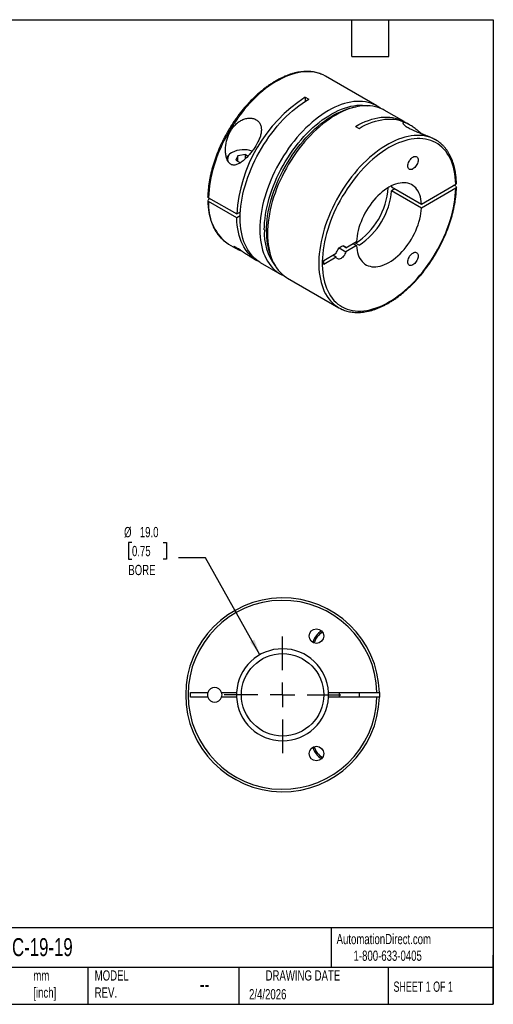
# Model space of a CAD drawing. Header units: millimetres. Extents: x 6 to 273, y 6 to 210.
# Tile 2 of 2: x 175 to 273, y 6 to 210. Entities that reach past the tile are written whole.
import ezdxf

# ---------------------------------------------------------------- set-up
doc = ezdxf.new("R2010")
doc.units = ezdxf.units.MM
doc.linetypes.add('SLD-Center', pattern=[19.05, 15.24, -1.27, 1.27, -1.27])
doc.linetypes.add('SLD-Solid', pattern=[0])
doc.layers.add('CENTER', color=40, linetype='SLD-Center')
doc.layers.add('DIMENSIONS', color=140, linetype='SLD-Solid', lineweight=25)
doc.layers.add('TEXT', color=140, linetype='SLD-Solid', lineweight=25)
doc.styles.add('SLDTEXTSTYLE0', font='TXT', dxfattribs={"width": 0.7})
doc.styles.add('SLDTEXTSTYLE1', font='TXT', dxfattribs={"width": 0.65})
doc.dimstyles.new('SLDDIMSTYLE2', dxfattribs={"dimtxt": 2.158008, "dimasz": 3.302, "dimexe": 0, "dimexo": 0.0625, "dimgap": 0.539502, "dimtad": 0, "dimtih": 1, "dimtoh": 1, "dimdec": 1, "dimrnd": 1e-09, "dimzin": 4, "dimdsep": 46, "dimtxsty": 'SLDTEXTSTYLE0', "dimsah": 1, "dimcen": 0, "dimadec": 0, "dimazin": 1, "dimtfac": 1, "dimtdec": 1, "dimtofl": 0, "dimtmove": 0, "dimatfit": 3, "dimfxl": 0, "dimfrac": 2, "dimtolj": 1, "dimtzin": 12, "dimarcsym": 0})

# ---------------------------------------------------------------- blocks, each defined once
blk = doc.blocks.new('_D_2')
at = {"layer": 'DIMENSIONS'}
for p, q in [((198.43, 101.65), (197.7, 101.65)), ((197.7, 101.65), (197.7, 98.22)), ((204.84, 101.65), (205.56, 101.65)), ((205.56, 101.65), (205.56, 98.22)), ((197.7, 98.22), (198.43, 98.22)), ((205.56, 98.22), (204.84, 98.22)), ((213.61, 98.52), (208.05, 98.52)), ((224.87, 78.5), (213.61, 98.52))]:
    blk.add_line(p, q, dxfattribs=at)
blk.add_solid([(224.87, 78.5), (223.7, 81.63), (222.81, 81.13)], dxfattribs=at)
at = {"layer": 'DIMENSIONS', "char_height": 2.117, "attachment_point": 1, "style": 'SLDTEXTSTYLE0'}
for s, insert in [('%%c', (196.8, 104.86)), ('19.0', (200.05, 104.86)), ('0.75', (198.43, 100.95)), ('BORE', (197.68, 97.04))]:
    blk.add_mtext(s, dxfattribs=dict(at, insert=insert))
blk = doc.blocks.new('SW_CENTERMARKSYMBOL_0')
at = {"layer": 'CENTER', "color": 0}
for p, q in [((0, 5.08), (0, 12.04)), ((0, 0), (0, 2.54)), ((-5.08, 0), (-12.04, 0)), ((0, 0), (-2.54, 0)), ((0, 0), (0, -2.54)), ((0, 0), (2.54, 0)), ((5.08, 0), (12.04, 0)), ((0, -5.08), (0, -12.04))]:
    blk.add_line(p, q, dxfattribs=at)

msp = doc.modelspace()

# ---------------------------------------------------------------- linework, layer by layer
for p, q in [((248.99, 191.77), (238.38, 197.89)), ((234.21, 193.53), (234.92, 193.12)), ((234.21, 193.53), (234.21, 192.69)), ((254.61, 188.52), (250.54, 190.87)), ((244.61, 187.53), (245.32, 187.12)), ((255.72, 187.88), (255.32, 188.11)), ((261.15, 184.74), (260.92, 184.88)), ((219.12, 182.16), (218.98, 182.08)), ((220.31, 181.47), (219.89, 180.57)), ((221.87, 181.72), (220.31, 181.47)), ((220.31, 180.33), (220.31, 181.47)), ((221.87, 181.72), (222.4, 181.41)), ((221.87, 180.87), (221.87, 181.72)), ((219.89, 180.57), (220.82, 180.04)), ((252.01, 175.25), (252.02, 175.07)), ((252.02, 175.07), (258.21, 171.5)), ((258.21, 171.5), (265.29, 175.59)), ((265.29, 174.77), (258.21, 170.68)), ((265.29, 175.18), (264.93, 175.38)), ((214.24, 172.81), (220.08, 169.45)), ((252.73, 174.66), (252.02, 174.26)), ((258.21, 170.68), (252.02, 174.26)), ((214.6, 172.61), (214.24, 172.41)), ((220.08, 168.63), (214.24, 172)), ((220.08, 169.45), (220.82, 169.88)), ((220.78, 169.04), (220.08, 168.63)), ((218.38, 163.25), (219.82, 162.41)), ((242.6, 162.49), (241.96, 162.86)), ((242.6, 162.49), (244.8, 163.76)), ((244.8, 162.94), (242.6, 161.67)), ((244.09, 163.35), (244.8, 162.94)), ((245.32, 163.03), (244.61, 163.44)), ((222.6, 160.81), (224.22, 159.88)), ((238.07, 159.87), (240.6, 161.34)), ((240.6, 160.52), (239.9, 160.93)), ((241.25, 162.46), (242.6, 161.67)), ((224.92, 159.47), (228.99, 157.12)), ((240.6, 160.52), (238.07, 159.06)), ((238.07, 159.06), (238.07, 159.87)), ((230.54, 156.23), (241.15, 150.1)), ((210.53, 70.72), (214.12, 70.72)), ((210.53, 69.72), (210.53, 70.72)), ((214.12, 69.72), (210.53, 69.72)), ((216.94, 70.72), (220.04, 70.72)), ((220.04, 69.72), (216.94, 69.72)), ((239.02, 70.72), (249.02, 70.72)), ((249.02, 69.72), (239.02, 69.72)), ((241.23, 70.72), (241.23, 69.72)), ((245.43, 69.72), (245.43, 70.72))]:
    msp.add_line(p, q)
at = {"flags": 128}
for points in [[(237.72, 198.22), (237.39, 198.36), (236.86, 198.53), (236.31, 198.67), (235.75, 198.76), (235.16, 198.81), (234.57, 198.82), (233.95, 198.79), (233.33, 198.72), (232.69, 198.61), (232.05, 198.46), (231.39, 198.26), (230.73, 198.03), (230.07, 197.76), (229.4, 197.44), (228.73, 197.09), (228.05, 196.71), (227.38, 196.28), (226.71, 195.82), (226.04, 195.33), (225.38, 194.8), (224.73, 194.24), (224.08, 193.65), (223.45, 193.03), (222.82, 192.38), (222.21, 191.7), (221.61, 191), (221.03, 190.28), (220.46, 189.53), (219.92, 188.76), (219.39, 187.98), (218.88, 187.18), (218.39, 186.36), (217.93, 185.53), (217.48, 184.69), (217.07, 183.84), (216.68, 182.98), (216.31, 182.11), (215.98, 181.25), (215.67, 180.38), (215.39, 179.51), (215.14, 178.65), (214.91, 177.78), (214.72, 176.93), (214.57, 176.08), (214.44, 175.25), (214.34, 174.42), (214.28, 173.61), (214.24, 172.81)], [(238.38, 197.89), (237.9, 198.14), (237.72, 198.22)], [(224.92, 159.47), (224.69, 159.61), (224.23, 159.93), (223.81, 160.28), (223.4, 160.67), (223.02, 161.1), (222.67, 161.56), (222.35, 162.05), (222.06, 162.58), (221.79, 163.14), (221.56, 163.74), (221.35, 164.36), (221.18, 165.01), (221.03, 165.69), (220.92, 166.39), (220.84, 167.11), (220.8, 167.86), (220.78, 168.63), (220.8, 169.41), (220.84, 170.22), (220.92, 171.04), (221.03, 171.87), (221.18, 172.71), (221.35, 173.56), (221.56, 174.42), (221.79, 175.28), (222.06, 176.15), (222.35, 177.02), (222.67, 177.89), (223.02, 178.75), (223.4, 179.61), (223.81, 180.47), (224.23, 181.32), (224.69, 182.15), (225.16, 182.98), (225.66, 183.79), (226.18, 184.58), (226.72, 185.36), (227.28, 186.12), (227.85, 186.85), (228.44, 187.57), (229.05, 188.26), (229.67, 188.92), (230.3, 189.55), (230.94, 190.16), (231.59, 190.74), (232.25, 191.28), (232.91, 191.8), (233.58, 192.27), (234.25, 192.72), (234.92, 193.12)], [(249.73, 191.26), (249.68, 191.31), (249.22, 191.62), (248.75, 191.9), (248.25, 192.13), (247.73, 192.33), (247.19, 192.48), (246.63, 192.6), (246.06, 192.67), (245.47, 192.7), (244.86, 192.69), (244.24, 192.64), (243.61, 192.55), (242.97, 192.41), (242.32, 192.24), (241.66, 192.03), (241, 191.77), (240.33, 191.48), (239.66, 191.15), (238.99, 190.78), (238.31, 190.37), (237.64, 189.93), (236.97, 189.45), (236.31, 188.94), (235.65, 188.39), (235, 187.81), (234.36, 187.21), (233.73, 186.57), (233.11, 185.91), (232.51, 185.22), (231.92, 184.51), (231.34, 183.77), (230.78, 183.01), (230.25, 182.24), (229.73, 181.44), (229.23, 180.63), (228.75, 179.81), (228.3, 178.97), (227.87, 178.12), (227.47, 177.27), (227.09, 176.41), (226.74, 175.54), (226.42, 174.67), (226.12, 173.8), (225.86, 172.94), (225.62, 172.07), (225.42, 171.21), (225.24, 170.36), (225.1, 169.52), (224.99, 168.69), (224.91, 167.87), (224.86, 167.07), (224.85, 166.28), (224.86, 165.51), (224.91, 164.77), (224.99, 164.04), (225.1, 163.34), (225.24, 162.66), (225.42, 162.01), (225.62, 161.39), (225.86, 160.8), (226.12, 160.23), (226.42, 159.71), (226.74, 159.21), (227.09, 158.75), (227.47, 158.32), (227.87, 157.93), (228.3, 157.58), (228.75, 157.27), (229.23, 156.99), (229.73, 156.76), (229.8, 156.73)], [(225.76, 166.16), (225.78, 166.93), (225.83, 167.72), (225.91, 168.52), (226.02, 169.34), (226.16, 170.17), (226.33, 171.01), (226.53, 171.85), (226.77, 172.7), (227.03, 173.55), (227.32, 174.4), (227.64, 175.26), (227.99, 176.11), (228.36, 176.95), (228.76, 177.79), (229.18, 178.62), (229.63, 179.44), (230.1, 180.25), (230.59, 181.05), (231.1, 181.82), (231.64, 182.59), (232.19, 183.33), (232.75, 184.05), (233.34, 184.74), (233.93, 185.42), (234.54, 186.06), (235.17, 186.68), (235.8, 187.27), (236.44, 187.83), (237.09, 188.36), (237.74, 188.86), (238.4, 189.32), (239.06, 189.74), (239.72, 190.14), (240.38, 190.49), (241.04, 190.81), (241.69, 191.08), (242.34, 191.32), (242.99, 191.52), (243.62, 191.68), (244.25, 191.8), (244.87, 191.88), (245.47, 191.92), (246.06, 191.91), (246.64, 191.87), (247.1, 191.8)], [(226.19, 165.91), (226.2, 166.69), (226.25, 167.48), (226.33, 168.28), (226.44, 169.1), (226.58, 169.92), (226.76, 170.76), (226.96, 171.6), (227.19, 172.45), (227.45, 173.31), (227.74, 174.16), (228.06, 175.01), (228.41, 175.86), (228.78, 176.71), (229.18, 177.55), (229.61, 178.38), (230.05, 179.2), (230.52, 180.01), (231.02, 180.8), (231.53, 181.58), (232.06, 182.34), (232.61, 183.08), (233.18, 183.8), (233.76, 184.5), (234.36, 185.17), (234.97, 185.82), (235.59, 186.44), (236.22, 187.03), (236.86, 187.59), (237.51, 188.12), (238.16, 188.61), (238.82, 189.07), (239.48, 189.5), (240.14, 189.89), (240.8, 190.24), (241.46, 190.56), (242.12, 190.84), (242.77, 191.08), (243.41, 191.28), (244.05, 191.44), (244.68, 191.56), (244.75, 191.57)], [(250.54, 190.87), (250.3, 191), (249.8, 191.24), (249.29, 191.43), (248.75, 191.59), (248.19, 191.7), (247.61, 191.77), (247.02, 191.8), (246.42, 191.79), (245.8, 191.74), (245.17, 191.65), (244.53, 191.52), (243.88, 191.34), (243.22, 191.13), (242.56, 190.87), (241.89, 190.58), (241.22, 190.25), (240.54, 189.88), (239.87, 189.47), (239.2, 189.03), (238.53, 188.55), (237.87, 188.04), (237.21, 187.49), (236.56, 186.92), (235.92, 186.31), (235.29, 185.67), (234.67, 185.01), (234.06, 184.32), (233.47, 183.61), (232.9, 182.87), (232.34, 182.11), (231.8, 181.34), (231.28, 180.54), (230.78, 179.73), (230.31, 178.91), (229.86, 178.07), (229.43, 177.22), (229.02, 176.37), (228.65, 175.51), (228.3, 174.64), (227.97, 173.77), (227.68, 172.9), (227.41, 172.04), (227.18, 171.17), (226.97, 170.31), (226.8, 169.46), (226.66, 168.62), (226.54, 167.79), (226.46, 166.97), (226.42, 166.17), (226.4, 165.38), (226.42, 164.62), (226.46, 163.87), (226.54, 163.14), (226.66, 162.44), (226.8, 161.76), (226.97, 161.11), (227.18, 160.49), (227.41, 159.9), (227.68, 159.34), (227.97, 158.81), (228.3, 158.31), (228.65, 157.85), (229.02, 157.42), (229.43, 157.03), (229.86, 156.68), (230.31, 156.37), (230.54, 156.23)], [(244.61, 187.53), (245.28, 187.9), (245.95, 188.23), (246.62, 188.53), (247.29, 188.78), (247.94, 189), (248.59, 189.17), (249.23, 189.3), (249.87, 189.4), (250.48, 189.45), (251.09, 189.46), (251.68, 189.42), (252.25, 189.35), (252.81, 189.24), (253.35, 189.08), (253.87, 188.89), (254.37, 188.65), (254.84, 188.38), (254.96, 188.31)], [(245.32, 187.12), (246, 187.5), (246.68, 187.83), (247.36, 188.13), (248.03, 188.39), (248.7, 188.6), (249.36, 188.77), (250.01, 188.91), (250.65, 189), (251.27, 189.04), (251.88, 189.05), (252.48, 189.01), (253.06, 188.93), (253.62, 188.8), (254.17, 188.64), (254.69, 188.43), (255.19, 188.18), (255.32, 188.11)], [(260.53, 185.06), (260.14, 185.22), (259.62, 185.39), (259.07, 185.53), (258.5, 185.62), (257.92, 185.67), (257.32, 185.68), (256.71, 185.65), (256.08, 185.58), (255.45, 185.46), (254.8, 185.31), (254.15, 185.11), (253.49, 184.88), (252.82, 184.6), (252.15, 184.29), (251.48, 183.94), (250.8, 183.55), (250.13, 183.13), (249.46, 182.66), (248.8, 182.17), (248.14, 181.64), (247.48, 181.08), (246.84, 180.49), (246.2, 179.87), (245.58, 179.22), (244.96, 178.54), (244.37, 177.84), (243.78, 177.11), (243.22, 176.37), (242.67, 175.6), (242.14, 174.81), (241.63, 174.01), (241.15, 173.19), (240.68, 172.36), (240.24, 171.52), (239.83, 170.67), (239.44, 169.81), (239.07, 168.95), (238.74, 168.08), (238.43, 167.21), (238.15, 166.34), (237.9, 165.48), (237.68, 164.62), (237.49, 163.76), (237.33, 162.92), (237.2, 162.08), (237.11, 161.26), (237.04, 160.45), (237.01, 159.65), (237.01, 158.87), (237.04, 158.12), (237.11, 157.38), (237.2, 156.67), (237.33, 155.98), (237.49, 155.31), (237.68, 154.68), (237.9, 154.07), (238.15, 153.49), (238.43, 152.95), (238.74, 152.43), (239.07, 151.96), (239.44, 151.51), (239.83, 151.1), (240.24, 150.73), (240.57, 150.48)], [(265.29, 175.59), (265.25, 176.33), (265.19, 177.06), (265.09, 177.77), (264.96, 178.45), (264.8, 179.1), (264.61, 179.73), (264.39, 180.32), (264.14, 180.89), (263.86, 181.43), (263.55, 181.93), (263.21, 182.39), (262.84, 182.83), (262.45, 183.22), (262.03, 183.58), (261.59, 183.9), (261.12, 184.18), (260.64, 184.42), (260.13, 184.62), (259.6, 184.78), (259.05, 184.9), (258.48, 184.98), (257.9, 185.02), (257.3, 185.01), (256.69, 184.97), (256.07, 184.88), (255.43, 184.75), (254.79, 184.58), (254.14, 184.37), (253.48, 184.12), (252.82, 183.83), (252.16, 183.5), (251.49, 183.14), (250.83, 182.73), (250.16, 182.29), (249.5, 181.82), (248.85, 181.31), (248.19, 180.77), (247.55, 180.19), (246.92, 179.59), (246.3, 178.96), (245.69, 178.3), (245.09, 177.61), (244.51, 176.9), (243.94, 176.17), (243.39, 175.42), (242.86, 174.64), (242.36, 173.85), (241.87, 173.05), (241.4, 172.23), (240.96, 171.4), (240.54, 170.56), (240.15, 169.71), (239.79, 168.85), (239.45, 168), (239.14, 167.14), (238.86, 166.28), (238.61, 165.42), (238.39, 164.57), (238.2, 163.72), (238.04, 162.88), (237.91, 162.05), (237.82, 161.24), (237.75, 160.43), (237.72, 159.65), (237.72, 158.88), (237.75, 158.13), (237.82, 157.4), (237.91, 156.69), (238.04, 156.01), (238.2, 155.36), (238.39, 154.73), (238.61, 154.13), (238.86, 153.57), (239.14, 153.03), (239.45, 152.53), (239.79, 152.06), (240.15, 151.63), (240.54, 151.23), (240.96, 150.87), (241.4, 150.55), (241.87, 150.27), (242.36, 150.03), (242.86, 149.82), (243.39, 149.66), (243.94, 149.54), (244.51, 149.46), (245.09, 149.42), (245.69, 149.43), (246.3, 149.47), (246.92, 149.56), (247.55, 149.68), (248.19, 149.85), (248.85, 150.06), (249.5, 150.31), (250.16, 150.6), (250.83, 150.93), (251.49, 151.29), (252.16, 151.69), (252.82, 152.13), (253.48, 152.61), (254.14, 153.11), (254.79, 153.66), (255.43, 154.23), (256.07, 154.83), (256.69, 155.46), (257.3, 156.12), (257.9, 156.81), (258.48, 157.52), (259.05, 158.25), (259.6, 159), (260.13, 159.77), (260.64, 160.56), (261.12, 161.37), (261.59, 162.19), (262.03, 163.02), (262.45, 163.86), (262.84, 164.7), (263.21, 165.56), (263.55, 166.42), (263.86, 167.28), (264.14, 168.14), (264.39, 168.99), (264.61, 169.85), (264.8, 170.69), (264.96, 171.53), (265.09, 172.36), (265.19, 173.18), (265.25, 173.98), (265.29, 174.77)], [(255.39, 179.37), (255.41, 179.59), (255.46, 179.82), (255.53, 180.06), (255.64, 180.3), (255.77, 180.52), (255.92, 180.73), (256.09, 180.92), (256.27, 181.08), (256.45, 181.2), (256.64, 181.29), (256.82, 181.34), (256.98, 181.34), (257.13, 181.31), (257.27, 181.23), (257.37, 181.12), (257.45, 180.97), (257.5, 180.79), (257.51, 180.59), (257.5, 180.37), (257.45, 180.13), (257.37, 179.9), (257.27, 179.66), (257.13, 179.43), (256.98, 179.22), (256.82, 179.04), (256.64, 178.88), (256.45, 178.75), (256.27, 178.66), (256.09, 178.62), (255.92, 178.61), (255.77, 178.65), (255.64, 178.72), (255.53, 178.83), (255.46, 178.98), (255.41, 179.16), (255.39, 179.37)], [(258.21, 171.5), (258.17, 172.01), (258.1, 172.5), (258, 172.96), (257.86, 173.39), (257.7, 173.8), (257.5, 174.17), (257.28, 174.51), (257.03, 174.82), (256.75, 175.09), (256.45, 175.32), (256.13, 175.52), (255.78, 175.67), (255.41, 175.79), (255.03, 175.86), (254.62, 175.89), (254.21, 175.88), (253.78, 175.83), (253.33, 175.74), (252.88, 175.61), (252.43, 175.44), (251.97, 175.23), (251.5, 174.98), (251.04, 174.69), (250.58, 174.37), (250.12, 174.01), (249.67, 173.63), (249.23, 173.21), (248.8, 172.76), (248.38, 172.29), (247.98, 171.79), (247.59, 171.27), (247.23, 170.73), (246.88, 170.18), (246.55, 169.61), (246.25, 169.03), (245.98, 168.44), (245.73, 167.84), (245.5, 167.25), (245.31, 166.65), (245.15, 166.05), (245.01, 165.46), (244.91, 164.88), (244.84, 164.31), (244.8, 163.76)], [(244.8, 162.94), (244.84, 162.43), (244.91, 161.94), (245.01, 161.48), (245.15, 161.05), (245.31, 160.64), (245.5, 160.27), (245.73, 159.93), (245.98, 159.62), (246.25, 159.35), (246.55, 159.12), (246.88, 158.92), (247.23, 158.77), (247.59, 158.65), (247.98, 158.58), (248.38, 158.55), (248.8, 158.56), (249.23, 158.61), (249.67, 158.7), (250.12, 158.83), (250.58, 159), (251.04, 159.21), (251.5, 159.46), (251.97, 159.75), (252.43, 160.07), (252.88, 160.43), (253.33, 160.81), (253.78, 161.23), (254.21, 161.68), (254.62, 162.15), (255.03, 162.65), (255.41, 163.17), (255.78, 163.71), (256.13, 164.26), (256.45, 164.83), (256.75, 165.41), (257.03, 166), (257.28, 166.6), (257.5, 167.19), (257.7, 167.79), (257.86, 168.39), (258, 168.98), (258.1, 169.56), (258.17, 170.13), (258.21, 170.68)], [(224.58, 159.69), (224.34, 159.81), (223.86, 160.1), (223.41, 160.43), (222.98, 160.79), (222.58, 161.2), (222.21, 161.64), (221.86, 162.12), (221.54, 162.64), (221.25, 163.19), (220.99, 163.77), (220.77, 164.38), (220.57, 165.02), (220.41, 165.69), (220.28, 166.39), (220.18, 167.12), (220.11, 167.86), (220.08, 168.63)], [(217.82, 163.61), (217.93, 163.54), (218.38, 163.25)], [(240.6, 161.34), (240.68, 161.58), (240.79, 161.81), (240.92, 162.04), (241.07, 162.26), (241.24, 162.44), (241.42, 162.6), (241.6, 162.73), (241.79, 162.82), (241.97, 162.87), (242.14, 162.87), (242.29, 162.84), (242.42, 162.76), (242.53, 162.64), (242.6, 162.49)], [(242.6, 161.67), (242.53, 161.43), (242.42, 161.2), (242.29, 160.97), (242.14, 160.76), (241.97, 160.57), (241.79, 160.41), (241.6, 160.28), (241.42, 160.19), (241.24, 160.14), (241.07, 160.14), (240.92, 160.17), (240.79, 160.25), (240.68, 160.37), (240.6, 160.52)], [(255.39, 159.57), (255.41, 159.79), (255.46, 160.02), (255.53, 160.26), (255.64, 160.5), (255.77, 160.72), (255.92, 160.93), (256.09, 161.12), (256.27, 161.28), (256.45, 161.4), (256.64, 161.49), (256.82, 161.54), (256.98, 161.54), (257.13, 161.51), (257.27, 161.43), (257.37, 161.32), (257.45, 161.17), (257.5, 160.99), (257.51, 160.79), (257.5, 160.57), (257.45, 160.33), (257.37, 160.1), (257.27, 159.86), (257.13, 159.63), (256.98, 159.42), (256.82, 159.24), (256.64, 159.08), (256.45, 158.95), (256.27, 158.86), (256.09, 158.82), (255.92, 158.81), (255.77, 158.85), (255.64, 158.92), (255.53, 159.03), (255.46, 159.18), (255.41, 159.36), (255.39, 159.57)], [(249.52, 70.72), (249.53, 70.22), (249.52, 69.72)]]:
    msp.add_lwpolyline(points, dxfattribs=at)
for centre, radius in [((236.53, 82.34), 1.5), ((229.53, 70.22), 8.5), ((236.53, 58.09), 1.5)]:
    msp.add_circle(centre, radius)
for centre, radius, start, end in [((250.87, 167.56), 30.85, 122.6713, 176.5016), ((257.81, 178.96), 6.68, 54.2323, 65.9562), ((219.83, 180.34), 1.93, 116.1116, 162.1838), ((219.6, 180.83), 1.42, 109.9309, 209.2803), ((221.47, 177.55), 5.17, 69.8474, 117.0512), ((236.74, 175.75), 14.61, 302.5906, 356.5325), ((237.41, 175.38), 14.66, 302.6502, 355.6076), ((224.35, 171.35), 10.13, 176.3326, 229.8282), ((237.11, 165.55), 11.36, 176.9243, 216.7963), ((239.88, 165.66), 13.7, 178.926, 200.3545), ((244.49, 155.89), 6.69, 234.1069, 246.3182), ((229.53, 70.22), 20, 1.4325, 358.5675), ((229.53, 70.22), 19.5, 1.4693, 358.5307), ((239.43, 80.12), 3.75, 119.171, 165.829), ((239.43, 80.12), 3.45, 118.3446, 166.6554), ((229.53, 70.22), 9.5, 3.017, 176.983), ((215.53, 70.22), 1.5, 19.4712, 160.5288), ((215.53, 70.22), 1.5, 160.5288, 199.4712), ((215.53, 70.22), 1.5, 199.4712, 340.5288), ((215.53, 70.22), 1.5, 340.5288, 19.4712), ((229.53, 70.22), 9.5, 176.983, 183.017), ((229.53, 70.22), 9.5, 183.017, 356.983), ((229.53, 70.22), 9.5, 356.983, 3.017), ((239.43, 60.32), 3.75, 194.171, 240.829), ((239.43, 60.32), 3.45, 193.3446, 241.6554)]:
    msp.add_arc(centre, radius, start, end)
for points, knots in [([(237.69, 198.23), (237.61, 198.27), (237.38, 198.37), (236.96, 198.52), (236.44, 198.66), (235.9, 198.77), (235.35, 198.84), (234.78, 198.87), (234.19, 198.87), (233.6, 198.83), (232.99, 198.75), (232.38, 198.63), (231.76, 198.48), (231.13, 198.29), (230.49, 198.06), (229.85, 197.8), (229.21, 197.5), (228.57, 197.17), (227.92, 196.81), (227.28, 196.41), (226.64, 195.98), (226, 195.52), (225.37, 195.02), (224.75, 194.5), (224.13, 193.95), (223.52, 193.38), (222.93, 192.78), (222.34, 192.15), (221.76, 191.5), (221.2, 190.83), (220.66, 190.14), (220.13, 189.43), (219.61, 188.7), (219.11, 187.95), (218.64, 187.19), (218.18, 186.42), (217.74, 185.63), (217.32, 184.84), (216.93, 184.04), (216.55, 183.23), (216.21, 182.41), (215.88, 181.59), (215.58, 180.77), (215.31, 179.95), (215.06, 179.12), (214.84, 178.31), (214.65, 177.49), (214.49, 176.68), (214.35, 175.88), (214.24, 175.09), (214.16, 174.31), (214.11, 173.62), (214.1, 173.19), (214.1, 173.02)], [0, 0, 0, 0, 0.008799, 0.028322, 0.047871, 0.067461, 0.087101, 0.106796, 0.126549, 0.146359, 0.16622, 0.186127, 0.206071, 0.226046, 0.246043, 0.266057, 0.286082, 0.306114, 0.326148, 0.346181, 0.366211, 0.386238, 0.406259, 0.426276, 0.446286, 0.466292, 0.486292, 0.506287, 0.526278, 0.546264, 0.566247, 0.586227, 0.606205, 0.626181, 0.646156, 0.66613, 0.686103, 0.706078, 0.726053, 0.74603, 0.766009, 0.78599, 0.805975, 0.825964, 0.845957, 0.865956, 0.885959, 0.905969, 0.925985, 0.946008, 0.966037, 0.986072, 1, 1, 1, 1]), ([(218.83, 179.7), (219.05, 179.57), (219.29, 179.53), (219.75, 179.55), (219.99, 179.61), (220.45, 179.8), (220.67, 179.93), (221.11, 180.22), (221.32, 180.38), (221.94, 180.91), (222.34, 181.32), (222.91, 181.97), (223.09, 182.2), (223.44, 182.66), (223.62, 182.91), (224.11, 183.65), (224.4, 184.17), (224.75, 184.98), (224.86, 185.25), (225.02, 185.8), (225.08, 186.07), (225.15, 186.61), (225.16, 186.87), (225.12, 187.38), (225.06, 187.62), (224.93, 187.96), (224.88, 188.07), (224.76, 188.27), (224.69, 188.37), (224.46, 188.64), (224.27, 188.79), (223.95, 188.97), (223.84, 189.03), (223.61, 189.11), (223.48, 189.15), (223.1, 189.23), (222.84, 189.25), (222.42, 189.22), (222.29, 189.2), (222.01, 189.15), (221.87, 189.12), (221.46, 188.99), (221.19, 188.88), (220.68, 188.6), (220.44, 188.43), (219.97, 188.06), (219.76, 187.85), (219.36, 187.41), (219.18, 187.17), (218.85, 186.67), (218.7, 186.41), (218.31, 185.62), (218.11, 185.06), (217.84, 183.91), (217.76, 183.32), (217.75, 182.44), (217.76, 182.15), (217.83, 181.57), (217.88, 181.28), (218.04, 180.74), (218.15, 180.47), (218.37, 180.13), (218.45, 180.02), (218.63, 179.84), (218.73, 179.76), (218.83, 179.7)], [0, 0, 0, 0, 0.03125, 0.03125, 0.0625, 0.0625, 0.09375, 0.09375, 0.125, 0.125, 0.1875, 0.1875, 0.21875, 0.21875, 0.25, 0.25, 0.3125, 0.3125, 0.34375, 0.34375, 0.375, 0.375, 0.40625, 0.40625, 0.4375, 0.4375, 0.453125, 0.453125, 0.46875, 0.46875, 0.5, 0.5, 0.515625, 0.515625, 0.53125, 0.53125, 0.5625, 0.5625, 0.578125, 0.578125, 0.59375, 0.59375, 0.625, 0.625, 0.65625, 0.65625, 0.6875, 0.6875, 0.71875, 0.71875, 0.75, 0.75, 0.8125, 0.8125, 0.875, 0.875, 0.90625, 0.90625, 0.9375, 0.9375, 0.96875, 0.96875, 0.984375, 0.984375, 1, 1, 1, 1]), ([(255.46, 188.02), (255.33, 188.09), (255.06, 188.22), (254.76, 188.32), (254.54, 188.35), (254.42, 188.32), (254.37, 188.25), (254.4, 188.13), (254.5, 187.99), (254.67, 187.81), (254.92, 187.61), (255.25, 187.4), (255.64, 187.17), (256.11, 186.93), (256.66, 186.67), (257.24, 186.43), (257.83, 186.19), (258.44, 185.95), (259.05, 185.72), (259.68, 185.47), (260.27, 185.21), (260.68, 185.01), (260.87, 184.9), (260.92, 184.87)], [0, 0, 0, 0, 0.058572, 0.1182, 0.166347, 0.215416, 0.257828, 0.301157, 0.34066, 0.381133, 0.420049, 0.460052, 0.500976, 0.543227, 0.588806, 0.636077, 0.681601, 0.728443, 0.782671, 0.838431, 0.906865, 0.977154, 1, 1, 1, 1]), ([(258.22, 186.04), (258.21, 186.05), (258.05, 186.18), (257.76, 186.42), (257.33, 186.76), (256.92, 187.08), (256.52, 187.36), (256.15, 187.62), (255.79, 187.84), (255.57, 187.96), (255.46, 188.02)], [0, 0, 0, 0, 0.005892, 0.146996, 0.292485, 0.437984, 0.576632, 0.715271, 0.857648, 1, 1, 1, 1]), ([(265.43, 175.79), (265.43, 175.92), (265.42, 176.29), (265.38, 176.89), (265.3, 177.59), (265.2, 178.27), (265.07, 178.93), (264.9, 179.56), (264.71, 180.17), (264.49, 180.75), (264.24, 181.31), (263.97, 181.83), (263.67, 182.33), (263.34, 182.8), (262.99, 183.23), (262.61, 183.63), (262.21, 184), (261.92, 184.24), (261.76, 184.35), (261.74, 184.36)], [0, 0, 0, 0, 0.033987, 0.098425, 0.162874, 0.227313, 0.291731, 0.356109, 0.420428, 0.484665, 0.548795, 0.612792, 0.676631, 0.740293, 0.803764, 0.867041, 0.930136, 0.993072, 1, 1, 1, 1]), ([(241.84, 149.76), (241.92, 149.73), (242.15, 149.62), (242.57, 149.48), (243.09, 149.33), (243.63, 149.22), (244.18, 149.15), (244.75, 149.12), (245.34, 149.12), (245.93, 149.16), (246.54, 149.24), (247.15, 149.36), (247.78, 149.51), (248.4, 149.7), (249.04, 149.93), (249.68, 150.19), (250.32, 150.49), (250.97, 150.82), (251.61, 151.19), (252.25, 151.58), (252.89, 152.01), (253.53, 152.48), (254.16, 152.97), (254.78, 153.49), (255.4, 154.04), (256.01, 154.61), (256.6, 155.22), (257.19, 155.84), (257.77, 156.49), (258.33, 157.16), (258.87, 157.85), (259.4, 158.57), (259.92, 159.29), (260.42, 160.04), (260.9, 160.8), (261.35, 161.57), (261.79, 162.36), (262.21, 163.15), (262.6, 163.96), (262.98, 164.77), (263.32, 165.58), (263.65, 166.4), (263.95, 167.22), (264.22, 168.05), (264.47, 168.87), (264.69, 169.69), (264.88, 170.5), (265.04, 171.31), (265.18, 172.11), (265.29, 172.9), (265.37, 173.68), (265.42, 174.37), (265.43, 174.8), (265.43, 174.97)], [0, 0, 0, 0, 0.0088, 0.028322, 0.047872, 0.067461, 0.087101, 0.106796, 0.12655, 0.146359, 0.166221, 0.186127, 0.206071, 0.226046, 0.246044, 0.266058, 0.286083, 0.306114, 0.326148, 0.346181, 0.366212, 0.386238, 0.40626, 0.426276, 0.446287, 0.466292, 0.486292, 0.506287, 0.526278, 0.546264, 0.566247, 0.586228, 0.606205, 0.626181, 0.646156, 0.66613, 0.686104, 0.706078, 0.726053, 0.74603, 0.766009, 0.78599, 0.805975, 0.825964, 0.845957, 0.865956, 0.88596, 0.905969, 0.925985, 0.946008, 0.966037, 0.986072, 1, 1, 1, 1]), ([(265.29, 175.59), (265.32, 175.61), (265.39, 175.66), (265.44, 175.74), (265.43, 175.78), (265.43, 175.79)], [0, 0, 0, 0, 0.422869, 0.845741, 1, 1, 1, 1]), ([(265.29, 175.18), (265.38, 175.12), (265.43, 175.05), (265.43, 174.9), (265.38, 174.82), (265.29, 174.77)], [0, 0, 0, 0, 0.5, 0.5, 1, 1, 1, 1]), ([(214.24, 172.81), (214.21, 172.84), (214.14, 172.89), (214.09, 172.97), (214.1, 173.01), (214.1, 173.02)], [0, 0, 0, 0, 0.422867, 0.845732, 1, 1, 1, 1]), ([(214.24, 172.41), (214.15, 172.35), (214.1, 172.28), (214.1, 172.13), (214.15, 172.05), (214.24, 172)], [0, 0, 0, 0, 0.5, 0.5, 1, 1, 1, 1]), ([(214.1, 172.2), (214.1, 172.07), (214.11, 171.7), (214.15, 171.1), (214.23, 170.4), (214.33, 169.72), (214.46, 169.07), (214.63, 168.43), (214.82, 167.82), (215.04, 167.24), (215.29, 166.69), (215.56, 166.16), (215.86, 165.66), (216.19, 165.2), (216.54, 164.76), (216.92, 164.36), (217.32, 164), (217.61, 163.75), (217.77, 163.64), (217.79, 163.63)], [0, 0, 0, 0, 0.033987, 0.098425, 0.162874, 0.227313, 0.291731, 0.356109, 0.420428, 0.484665, 0.548795, 0.612792, 0.676631, 0.740293, 0.803764, 0.867041, 0.930136, 0.993072, 1, 1, 1, 1]), ([(220.04, 162.47), (220, 162.49), (219.86, 162.57), (219.7, 162.65), (219.57, 162.7), (219.49, 162.72), (219.45, 162.72), (219.45, 162.68), (219.53, 162.6), (219.71, 162.48), (219.98, 162.33), (220.3, 162.16), (220.66, 161.99), (220.92, 161.88), (221.06, 161.81), (221.06, 161.81)], [0, 0, 0, 0, 0.028657, 0.109866, 0.161401, 0.2143, 0.284649, 0.35655, 0.47034, 0.587553, 0.700284, 0.816101, 0.905516, 0.997277, 1, 1, 1, 1]), ([(222.6, 160.81), (222.5, 160.87), (222.29, 160.99), (221.91, 161.24), (221.53, 161.5), (221.16, 161.74), (220.81, 161.98), (220.49, 162.19), (220.22, 162.36), (220.1, 162.44), (220.04, 162.47)], [0, 0, 0, 0, 0.142894, 0.31034, 0.482083, 0.594965, 0.710505, 0.854352, 0.925824, 1, 1, 1, 1]), ([(249.02, 70.72), (249.16, 70.72), (249.29, 70.72), (249.47, 70.72), (249.52, 70.72), (249.52, 70.72)], [0, 0, 0, 0, 0.5, 0.5, 1, 1, 1, 1]), ([(249.52, 69.72), (249.52, 69.72), (249.47, 69.72), (249.29, 69.72), (249.16, 69.72), (249.02, 69.72)], [0, 0, 0, 0, 0.5, 0.5, 1, 1, 1, 1])]:
    msp.add_open_spline(points, degree=3, knots=knots)
at = {"layer": 'TEXT'}
for p, q in [((6.35, 209.55), (273.05, 209.55)), ((243.84, 201.93), (243.84, 209.55)), ((251.46, 201.93), (251.46, 209.55)), ((273.05, 209.55), (273.05, 6.35)), ((243.84, 201.93), (251.46, 201.93)), ((273.05, 22.13), (6.35, 22.13)), ((239.58, 22.13), (239.58, 13.97)), ((273.05, 6.35), (273.05, 16.51)), ((273.05, 13.97), (6.35, 13.97)), ((189.3, 13.97), (189.3, 6.35)), ((220.47, 13.97), (220.47, 6.35)), ((251.35, 13.97), (251.35, 6.35)), ((6.35, 6.35), (273.05, 6.35))]:
    msp.add_line(p, q, dxfattribs=at)

# ---------------------------------------------------------------- block references
at = {"layer": 'CENTER'}
msp.add_blockref('SW_CENTERMARKSYMBOL_0', (229.53, 70.22), dxfattribs=at)

# ---------------------------------------------------------------- texts
at = {"layer": 'TEXT'}
for s, insert, char_height, attachment_point, style in [('AutomationDirect.com', (240.69, 20.88), 2.1167, 1, 'SLDTEXTSTYLE0'), ('SADS-40C-19-19', (159.21, 20), 3.7042, 1, 'SLDTEXTSTYLE0'), ('1-800-633-0405', (244.19, 17.44), 2.1167, 1, 'SLDTEXTSTYLE0'), ('mm^J[inch]', (178.06, 13.36), 2.117, 1, 'SLDTEXTSTYLE0'), ('MODEL ^JREV.', (190.73, 13.36), 2.1167, 1, 'SLDTEXTSTYLE0'), ('DRAWING DATE', (233.73, 13.36), 2.1167, 2, 'SLDTEXTSTYLE0'), ('--', (212.43, 12.08), 3.175, 1, 'SLDTEXTSTYLE0'), ('SHEET 1 OF 1', (252.44, 11.05), 2.1167, 1, 'SLDTEXTSTYLE1'), ('2/4/2026', (222.61, 9.49), 2.117, 1, 'SLDTEXTSTYLE0')]:
    msp.add_mtext(s, dxfattribs=dict(at, insert=insert, char_height=char_height, attachment_point=attachment_point, style=style))

# ---------------------------------------------------------------- dimensions: what is measured, and where the dimension line sits
at = {"layer": 'DIMENSIONS'}
dim = msp.add_diameter_dim_2p(p1=(234.19, 61.94), p2=(224.87, 78.5), text='<>\\PBORE', dimstyle='SLDDIMSTYLE2', dxfattribs=at)
dim.commit()
dim.dimension.update_dxf_attribs({"geometry": '_D_2', "text_midpoint": (201.63, 99.63), "dimtype": 163})

doc.saveas('drawing.dxf')
